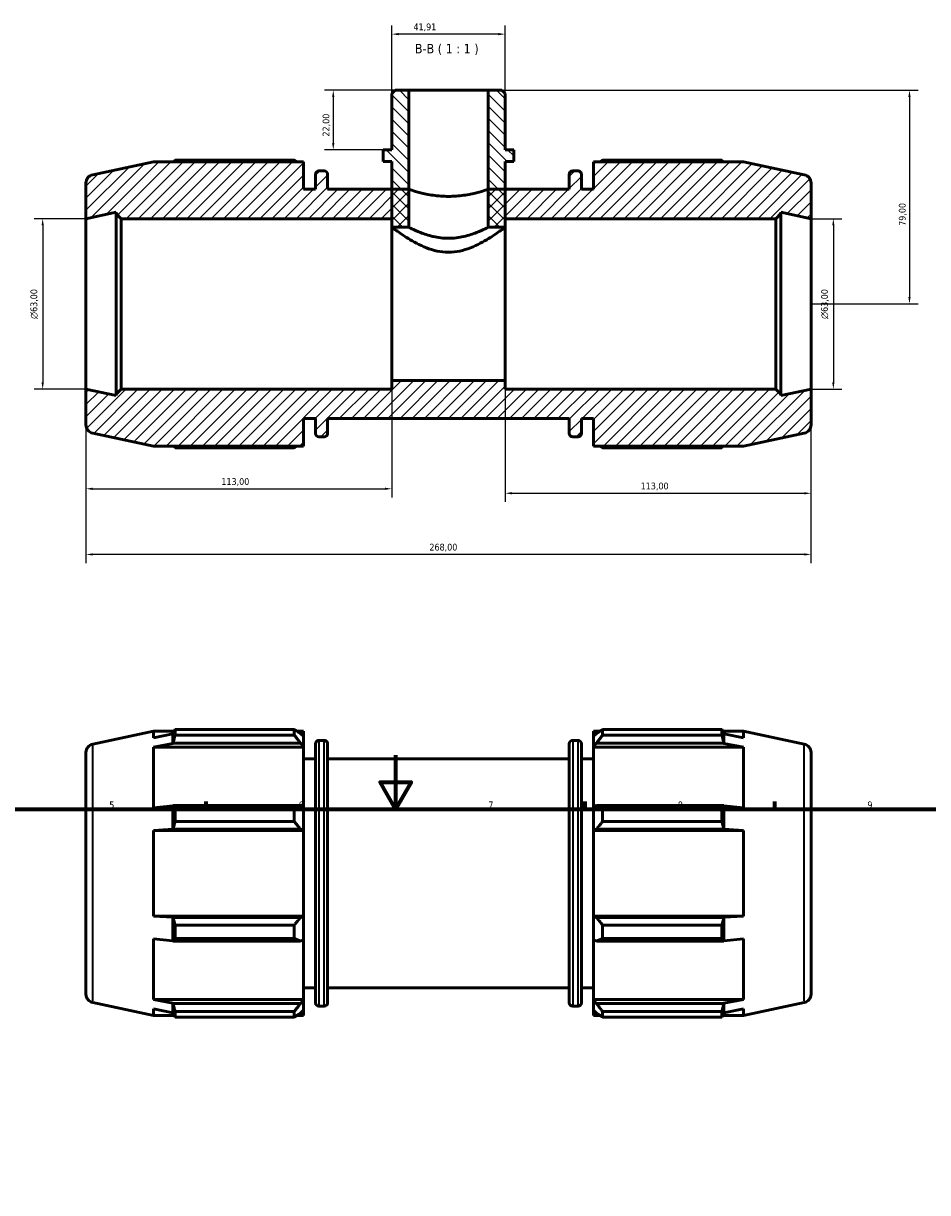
# Model space of a CAD drawing. Header units: millimetres. Extents: x 0 to 931, y 0 to 865.
# Tile 4 of 6: x 283 to 617, y 432 to 865. Entities that reach past the tile are written whole.
import ezdxf

# ---------------------------------------------------------------- set-up
doc = ezdxf.new("R2010")
doc.units = ezdxf.units.MM
for name, color, linetype, lineweight in [('Border (ISO)', 7, 'Continuous', 70), ('Dimension (ISO)', 7, 'Continuous', 25), ('Hatch (ISO)', 7, 'Continuous', 18), ('Symbol (ISO)', 7, 'Continuous', 25), ('Visible (ISO)', 7, 'Continuous', 50), ('Visible Narrow (ISO)', 7, 'Continuous', 35)]:
    doc.layers.add(name, color=color, linetype=linetype, lineweight=lineweight)
doc.styles.add('Label Text (ISO)', font='tahoma.ttf')
doc.styles.add('Note Text (ISO)', font='tahoma.ttf')
doc.dimstyles.new('Default (ISO)', dxfattribs={"dimtxt": 2.5, "dimasz": 2.5, "dimexe": 3.175, "dimexo": 0, "dimgap": 0.762, "dimtad": 1, "dimrnd": 1e-08, "dimzin": 0, "dimtxsty": 'Note Text (ISO)', "dimcen": 0.09, "dimdle": 10, "dimclrd": 256, "dimclre": 256, "dimclrt": 256, "dimazin": 0, "dimtfac": 1.40208, "dimtmove": 0, "dimatfit": 3, "dimfxl": 1, "dimtolj": 1, "dimtzin": 0, "dimlwd": -1, "dimlwe": -1, "dimarcsym": 0})

# ---------------------------------------------------------------- blocks, each defined once
blk = doc.blocks.new('Borders Default Border')
at = {"layer": 'Border (ISO)'}
for p, q in [((350.42, 574), (350.42, 576.9)), ((490.58, 574), (490.58, 576.9)), ((560.67, 574), (560.67, 576.9))]:
    blk.add_line(p, q, dxfattribs=at)
at = {"layer": 'Border (ISO)', "flags": 128}
for points in [[(420.5, 594), (420.5, 574), (414.73, 584), (426.27, 584), (420.5, 574)], [(20, 20), (20, 574), (821, 574), (821, 20), (20, 20)]]:
    blk.add_lwpolyline(points, dxfattribs=at)
at = {"layer": 'Border (ISO)', "color": 232, "true_color": 0xca0064, "char_height": 2.5, "attachment_point": 7, "style": 'Note Text (ISO)'}
for s, insert in [('5', (314.64, 574.35)), ('6', (384.66, 574.35)), ('7', (454.77, 574.4)), ('8', (524.81, 574.34)), ('9', (594.88, 574.35))]:
    blk.add_mtext(s, dxfattribs=dict(at, insert=insert))
blk = doc.blocks.new('*D7')
at = {"layer": 'Defpoints', "color": 0, "transparency": 16777216}
for p in [(425.36, 839.85), (397.44, 817.85), (415.93, 817.85)]:
    blk.add_point(p, dxfattribs=at)
at = {"layer": 'Dimension (ISO)', "transparency": 16777216}
for p, q in [((425.36, 839.85), (394.26, 839.85)), ((397.44, 837.35), (397.44, 820.35)), ((415.93, 817.85), (394.26, 817.85))]:
    blk.add_line(p, q, dxfattribs=at)
for points in [[(397.02, 837.35), (397.85, 837.35), (397.44, 839.85)], [(397.02, 820.35), (397.85, 820.35), (397.44, 817.85)]]:
    blk.add_solid(points, dxfattribs=at)
at = {"layer": 'Dimension (ISO)', "color": 232, "true_color": 0xca0064, "transparency": 16777216, "insert": (393.5, 822.74), "char_height": 2.5, "attachment_point": 1, "rotation": 90, "style": 'Note Text (ISO)'}
blk.add_mtext('\\A1;22,00', dxfattribs=at)
blk = doc.blocks.new('*D8')
at = {"layer": 'Defpoints', "color": 0, "transparency": 16777216}
for p in [(454.7, 839.85), (574.03, 760.85), (610.43, 760.85)]:
    blk.add_point(p, dxfattribs=at)
at = {"layer": 'Dimension (ISO)', "transparency": 16777216}
for p, q in [((454.7, 839.85), (613.61, 839.85)), ((610.43, 837.35), (610.43, 763.35)), ((574.03, 760.85), (613.61, 760.85))]:
    blk.add_line(p, q, dxfattribs=at)
for points in [[(610.01, 837.35), (610.85, 837.35), (610.43, 839.85)], [(610.01, 763.35), (610.85, 763.35), (610.43, 760.85)]]:
    blk.add_solid(points, dxfattribs=at)
at = {"layer": 'Dimension (ISO)', "color": 232, "true_color": 0xca0064, "transparency": 16777216, "insert": (606.5, 789.73), "char_height": 2.5, "attachment_point": 1, "rotation": 90, "style": 'Note Text (ISO)'}
blk.add_mtext('\\A1;79,00', dxfattribs=at)
blk = doc.blocks.new('*D9')
at = {"layer": 'Defpoints', "color": 0, "transparency": 16777216}
for p in [(574.03, 792.35), (574.03, 729.35), (582.29, 729.35)]:
    blk.add_point(p, dxfattribs=at)
at = {"layer": 'Dimension (ISO)', "transparency": 16777216}
for p, q in [((574.03, 792.35), (585.46, 792.35)), ((582.29, 789.85), (582.29, 731.85)), ((574.03, 729.35), (585.46, 729.35))]:
    blk.add_line(p, q, dxfattribs=at)
for points in [[(581.87, 789.85), (582.7, 789.85), (582.29, 792.35)], [(581.87, 731.85), (582.7, 731.85), (582.29, 729.35)]]:
    blk.add_solid(points, dxfattribs=at)
at = {"layer": 'Dimension (ISO)', "color": 232, "true_color": 0xca0064, "transparency": 16777216, "insert": (577.76, 755.29), "char_height": 2.5, "attachment_point": 1, "rotation": 90, "style": 'Note Text (ISO)'}
blk.add_mtext('\\A1;\\fAIGDT|b0|i0;\\H2.5000;\\ln\\fTahoma|b0|i0;\\H2.5000;63,00', dxfattribs=at)
blk = doc.blocks.new('*D10')
at = {"layer": 'Defpoints', "color": 0, "transparency": 16777216}
for p in [(419.08, 860.59), (419.08, 838.59), (460.99, 838.59)]:
    blk.add_point(p, dxfattribs=at)
at = {"layer": 'Dimension (ISO)', "transparency": 16777216}
for p, q in [((419.08, 838.59), (419.08, 863.77)), ((458.49, 860.59), (421.58, 860.59)), ((460.99, 838.59), (460.99, 863.77))]:
    blk.add_line(p, q, dxfattribs=at)
for points in [[(421.58, 861.01), (421.58, 860.18), (419.08, 860.59)], [(458.49, 861.01), (458.49, 860.18), (460.99, 860.59)]]:
    blk.add_solid(points, dxfattribs=at)
at = {"layer": 'Dimension (ISO)', "color": 232, "true_color": 0xca0064, "transparency": 16777216, "insert": (427.08, 864.53), "char_height": 2.5, "attachment_point": 1, "style": 'Note Text (ISO)'}
blk.add_mtext('\\A1;41,91', dxfattribs=at)
blk = doc.blocks.new('*D11')
at = {"layer": 'Defpoints', "color": 0, "transparency": 16777216}
for p in [(306.03, 792.35), (290.03, 729.35), (306.03, 729.35)]:
    blk.add_point(p, dxfattribs=at)
at = {"layer": 'Dimension (ISO)', "transparency": 16777216}
for p, q in [((306.03, 792.35), (286.86, 792.35)), ((290.03, 789.85), (290.03, 731.85)), ((306.03, 729.35), (286.86, 729.35))]:
    blk.add_line(p, q, dxfattribs=at)
for points in [[(289.61, 789.85), (290.45, 789.85), (290.03, 792.35)], [(289.61, 731.85), (290.45, 731.85), (290.03, 729.35)]]:
    blk.add_solid(points, dxfattribs=at)
at = {"layer": 'Dimension (ISO)', "color": 232, "true_color": 0xca0064, "transparency": 16777216, "insert": (285.51, 755.29), "char_height": 2.5, "attachment_point": 1, "rotation": 90, "style": 'Note Text (ISO)'}
blk.add_mtext('\\A1;\\fAIGDT|b0|i0;\\H2.5000;\\ln\\fTahoma|b0|i0;\\H2.5000;63,00', dxfattribs=at)
blk = doc.blocks.new('*D12')
at = {"layer": 'Defpoints', "color": 0, "transparency": 16777216}
for p in [(419.03, 732.5), (306.03, 729.35), (419.03, 692.5)]:
    blk.add_point(p, dxfattribs=at)
at = {"layer": 'Dimension (ISO)', "transparency": 16777216}
for p, q in [((419.03, 732.5), (419.03, 689.33)), ((306.03, 729.35), (306.03, 689.33)), ((308.53, 692.5), (416.53, 692.5))]:
    blk.add_line(p, q, dxfattribs=at)
for points in [[(308.53, 692.92), (308.53, 692.08), (306.03, 692.5)], [(416.53, 692.92), (416.53, 692.08), (419.03, 692.5)]]:
    blk.add_solid(points, dxfattribs=at)
at = {"layer": 'Dimension (ISO)', "color": 232, "true_color": 0xca0064, "transparency": 16777216, "insert": (356.08, 696.44), "char_height": 2.5, "attachment_point": 1, "style": 'Note Text (ISO)'}
blk.add_mtext('\\A1;113,00', dxfattribs=at)
blk = doc.blocks.new('*D13')
at = {"layer": 'Defpoints', "color": 0, "transparency": 16777216}
for p in [(461.03, 732.5), (574.03, 729.35), (574.03, 690.85)]:
    blk.add_point(p, dxfattribs=at)
at = {"layer": 'Dimension (ISO)', "transparency": 16777216}
for p, q in [((461.03, 732.5), (461.03, 687.68)), ((574.03, 729.35), (574.03, 687.68)), ((463.53, 690.85), (571.53, 690.85))]:
    blk.add_line(p, q, dxfattribs=at)
for points in [[(463.53, 691.27), (463.53, 690.43), (461.03, 690.85)], [(571.53, 691.27), (571.53, 690.43), (574.03, 690.85)]]:
    blk.add_solid(points, dxfattribs=at)
at = {"layer": 'Dimension (ISO)', "color": 232, "true_color": 0xca0064, "transparency": 16777216, "insert": (511.08, 694.79), "char_height": 2.5, "attachment_point": 1, "style": 'Note Text (ISO)'}
blk.add_mtext('\\A1;113,00', dxfattribs=at)
blk = doc.blocks.new('*D14')
at = {"layer": 'Defpoints', "color": 0, "transparency": 16777216}
for p in [(306.03, 729.35), (574.03, 729.35), (306.03, 668.23)]:
    blk.add_point(p, dxfattribs=at)
at = {"layer": 'Dimension (ISO)', "transparency": 16777216}
for p, q in [((306.03, 729.35), (306.03, 665.06)), ((574.03, 729.35), (574.03, 665.06)), ((571.53, 668.23), (308.53, 668.23))]:
    blk.add_line(p, q, dxfattribs=at)
for points in [[(308.53, 668.65), (308.53, 667.82), (306.03, 668.23)], [(571.53, 668.65), (571.53, 667.82), (574.03, 668.23)]]:
    blk.add_solid(points, dxfattribs=at)
at = {"layer": 'Dimension (ISO)', "color": 232, "true_color": 0xca0064, "transparency": 16777216, "insert": (432.98, 672.18), "char_height": 2.5, "attachment_point": 1, "style": 'Note Text (ISO)'}
blk.add_mtext('\\A1;268,00', dxfattribs=at)

msp = doc.modelspace()

# ---------------------------------------------------------------- hatches: boundary and pattern name
at = {"layer": 'Hatch (ISO)'}
h = msp.add_hatch(dxfattribs=at)
h.set_pattern_fill('ANSI31', color=256, scale=25.4, angle=90.00021, style=0)
h.set_pattern_definition([(135.0002, (0, 0), (-2.245056, -2.245072), [])])
h.paths.add_polyline_path([(460.986, 838.593), (459.729, 839.85), (454.7, 839.85), (454.7, 789.2), (460.986, 789.2), (460.986, 803.225), (460.986, 813.45), (464.129, 813.45), (464.129, 817.85), (460.986, 817.85)])
h.paths.add_polyline_path([(420.334, 839.85), (419.076, 838.593), (419.076, 817.85), (415.933, 817.85), (415.933, 813.45), (419.076, 813.45), (419.076, 803.225), (419.076, 789.2), (425.363, 789.2), (425.363, 839.85)])
h = msp.add_hatch(dxfattribs=at)
h.set_pattern_fill('ANSI31', color=256, scale=25.4, style=0)
h.set_pattern_definition([(45, (0, 0), (-2.245064, 2.245064), [])])
edge = h.paths.add_edge_path()
edge.add_line((330.942, 813.395), (308.526, 808.631))
edge.add_ellipse((309.181, 805.549), major_axis=(-0.655, 3.081), ratio=1, start_angle=0, end_angle=78)
edge.add_line((306.031, 805.549), (306.031, 792.35))
edge.add_line((306.031, 792.35), (317.198, 794.724))
edge.add_line((317.198, 794.724), (317.198, 794.24))
edge.add_line((317.198, 794.24), (319.088, 792.35))
edge.add_line((319.088, 792.35), (419.031, 792.35))
edge.add_line((419.031, 792.35), (419.031, 789.2))
edge.add_line((419.031, 789.2), (425.363, 789.2))
edge.add_line((425.363, 789.2), (425.363, 803.225))
edge.add_line((425.363, 803.225), (419.076, 803.225))
edge.add_line((419.076, 803.225), (395.365, 803.225))
edge.add_line((395.365, 803.225), (395.365, 808.745))
edge.add_ellipse((394.105, 808.745), major_axis=(1.26, 0), ratio=1, start_angle=0, end_angle=90)
edge.add_line((394.105, 810.005), (392.158, 810.005))
edge.add_ellipse((392.158, 808.745), major_axis=(0, 1.26), ratio=1, start_angle=0, end_angle=90)
edge.add_line((390.898, 808.745), (390.898, 803.225))
edge.add_line((390.898, 803.225), (386.431, 803.225))
edge.add_line((386.431, 803.225), (386.431, 813.395))
edge.add_line((386.431, 813.395), (330.942, 813.395))
edge = h.paths.add_edge_path()
edge.add_ellipse((570.881, 716.151), major_axis=(0.655, -3.081), ratio=1, start_angle=0, end_angle=78)
edge.add_line((574.031, 716.151), (574.031, 729.35))
edge.add_line((574.031, 729.35), (562.865, 726.977))
edge.add_line((562.865, 726.977), (562.865, 727.46))
edge.add_line((562.865, 727.46), (560.975, 729.35))
edge.add_line((560.975, 729.35), (461.031, 729.35))
edge.add_line((461.031, 729.35), (461.031, 732.5))
edge.add_line((461.031, 732.5), (419.031, 732.5))
edge.add_line((419.031, 732.5), (419.031, 729.35))
edge.add_line((419.031, 729.35), (319.088, 729.35))
edge.add_line((319.088, 729.35), (317.198, 727.46))
edge.add_line((317.198, 727.46), (317.198, 726.977))
edge.add_line((317.198, 726.977), (306.031, 729.35))
edge.add_line((306.031, 729.35), (306.031, 716.151))
edge.add_ellipse((309.181, 716.151), major_axis=(-3.15, 0), ratio=1, start_angle=0, end_angle=78)
edge.add_line((308.526, 713.07), (330.942, 708.305))
edge.add_line((330.942, 708.305), (386.431, 708.305))
edge.add_line((386.431, 708.305), (386.431, 718.475))
edge.add_line((386.431, 718.475), (390.898, 718.475))
edge.add_line((390.898, 718.475), (390.898, 712.955))
edge.add_ellipse((392.158, 712.955), major_axis=(-1.26, 0), ratio=1, start_angle=0, end_angle=90)
edge.add_line((392.158, 711.695), (394.105, 711.695))
edge.add_ellipse((394.105, 712.955), major_axis=(0, -1.26), ratio=1, start_angle=0, end_angle=90)
edge.add_line((395.365, 712.955), (395.365, 718.475))
edge.add_line((395.365, 718.475), (484.698, 718.475))
edge.add_line((484.698, 718.475), (484.698, 712.955))
edge.add_ellipse((485.958, 712.955), major_axis=(-1.26, 0), ratio=1, start_angle=0, end_angle=90)
edge.add_line((485.958, 711.695), (487.905, 711.695))
edge.add_ellipse((487.905, 712.955), major_axis=(0, -1.26), ratio=1, start_angle=0, end_angle=90)
edge.add_line((489.165, 712.955), (489.165, 718.475))
edge.add_line((489.165, 718.475), (493.631, 718.475))
edge.add_line((493.631, 718.475), (493.631, 708.305))
edge.add_line((493.631, 708.305), (549.12, 708.305))
edge.add_line((549.12, 708.305), (571.536, 713.07))
edge = h.paths.add_edge_path()
edge.add_ellipse((570.881, 805.549), major_axis=(3.15, 0), ratio=1, start_angle=0, end_angle=78)
edge.add_line((571.536, 808.631), (549.12, 813.395))
edge.add_line((549.12, 813.395), (493.631, 813.395))
edge.add_line((493.631, 813.395), (493.631, 803.225))
edge.add_line((493.631, 803.225), (489.165, 803.225))
edge.add_line((489.165, 803.225), (489.165, 808.745))
edge.add_ellipse((487.905, 808.745), major_axis=(1.26, 0), ratio=1, start_angle=0, end_angle=90)
edge.add_line((487.905, 810.005), (485.958, 810.005))
edge.add_ellipse((485.958, 808.745), major_axis=(0, 1.26), ratio=1, start_angle=0, end_angle=90)
edge.add_line((484.698, 808.745), (484.698, 803.225))
edge.add_line((484.698, 803.225), (460.986, 803.225))
edge.add_line((460.986, 803.225), (454.7, 803.225))
edge.add_line((454.7, 803.225), (454.7, 789.2))
edge.add_line((454.7, 789.2), (461.031, 789.2))
edge.add_line((461.031, 789.2), (461.031, 792.35))
edge.add_line((461.031, 792.35), (560.975, 792.35))
edge.add_line((560.975, 792.35), (562.865, 794.24))
edge.add_line((562.865, 794.24), (562.865, 794.724))
edge.add_line((562.865, 794.724), (574.031, 792.35))
edge.add_line((574.031, 792.35), (574.031, 805.549))

# ---------------------------------------------------------------- linework, layer by layer
at = {"layer": 'Visible (ISO)'}
for p, q in [((420.334, 839.85), (419.076, 838.593)), ((425.363, 839.85), (420.334, 839.85)), ((425.363, 789.2), (425.363, 839.85)), ((454.7, 839.85), (425.363, 839.85)), ((459.729, 839.85), (454.7, 839.85)), ((454.7, 839.85), (454.7, 789.2)), ((460.986, 838.593), (459.729, 839.85)), ((419.076, 838.593), (419.076, 817.85)), ((460.986, 817.85), (460.986, 838.593)), ((419.076, 817.85), (415.933, 817.85)), ((415.933, 817.85), (415.933, 813.45)), ((464.129, 817.85), (460.986, 817.85)), ((464.129, 813.45), (464.129, 817.85)), ((330.942, 813.395), (308.526, 808.631)), ((386.431, 813.395), (330.942, 813.395)), ((383.041, 814.013), (338.976, 814.013)), ((386.431, 803.225), (386.431, 813.395)), ((415.933, 813.45), (419.076, 813.45)), ((419.076, 813.45), (419.076, 789.2)), ((460.986, 789.2), (460.986, 813.45)), ((460.986, 813.45), (464.129, 813.45)), ((549.12, 813.395), (493.631, 813.395)), ((493.631, 813.395), (493.631, 803.225)), ((541.087, 814.013), (497.021, 814.013)), ((571.536, 808.631), (549.12, 813.395)), ((390.898, 808.745), (390.898, 803.225)), ((394.105, 810.005), (392.158, 810.005)), ((395.365, 803.225), (395.365, 808.745)), ((484.698, 808.745), (484.698, 803.225)), ((487.905, 810.005), (485.958, 810.005)), ((489.165, 803.225), (489.165, 808.745)), ((306.031, 805.549), (306.031, 792.35)), ((574.031, 792.35), (574.031, 805.549)), ((390.898, 803.225), (386.431, 803.225)), ((425.363, 803.225), (395.365, 803.225)), ((425.363, 789.2), (425.363, 803.225)), ((484.698, 803.225), (454.7, 803.225)), ((454.7, 803.225), (454.7, 789.2)), ((493.631, 803.225), (489.165, 803.225)), ((306.031, 792.35), (317.198, 794.724)), ((306.031, 729.35), (306.031, 792.35)), ((317.198, 794.724), (317.198, 794.24)), ((317.198, 794.24), (319.088, 792.35)), ((317.198, 794.24), (317.198, 727.46)), ((319.088, 792.35), (419.031, 792.35)), ((319.088, 729.35), (319.088, 792.35)), ((419.031, 792.35), (419.031, 789.2)), ((461.031, 789.2), (461.031, 792.35)), ((461.031, 792.35), (560.975, 792.35)), ((560.975, 792.35), (562.865, 794.24)), ((560.975, 792.35), (560.975, 729.35)), ((562.865, 794.24), (562.865, 794.724)), ((562.865, 794.724), (574.031, 792.35)), ((562.865, 727.46), (562.865, 794.24)), ((574.031, 729.35), (574.031, 792.35)), ((419.031, 789.2), (425.363, 789.2)), ((419.031, 732.5), (419.031, 789.2)), ((419.076, 789.2), (425.363, 789.2)), ((454.7, 789.2), (461.031, 789.2)), ((454.7, 789.2), (460.986, 789.2)), ((461.031, 732.5), (461.031, 789.2)), ((461.031, 732.5), (419.031, 732.5)), ((419.031, 732.5), (419.031, 729.35)), ((461.031, 729.35), (461.031, 732.5)), ((317.198, 726.977), (306.031, 729.35)), ((306.031, 729.35), (306.031, 716.151)), ((319.088, 729.35), (317.198, 727.46)), ((317.198, 727.46), (317.198, 726.977)), ((419.031, 729.35), (319.088, 729.35)), ((560.975, 729.35), (461.031, 729.35)), ((562.865, 727.46), (560.975, 729.35)), ((574.031, 729.35), (562.865, 726.977)), ((562.865, 726.977), (562.865, 727.46)), ((574.031, 716.151), (574.031, 729.35)), ((386.431, 708.305), (386.431, 718.475)), ((386.431, 718.475), (390.898, 718.475)), ((390.898, 718.475), (390.898, 712.955)), ((395.365, 712.955), (395.365, 718.475)), ((395.365, 718.475), (484.698, 718.475)), ((484.698, 718.475), (484.698, 712.955)), ((489.165, 712.955), (489.165, 718.475)), ((489.165, 718.475), (493.631, 718.475)), ((493.631, 718.475), (493.631, 708.305)), ((308.526, 713.07), (330.942, 708.305)), ((392.158, 711.695), (394.105, 711.695)), ((485.958, 711.695), (487.905, 711.695)), ((549.12, 708.305), (571.536, 713.07)), ((330.942, 708.305), (386.431, 708.305)), ((338.976, 707.688), (383.041, 707.688)), ((493.631, 708.305), (549.12, 708.305)), ((497.021, 707.688), (541.087, 707.688)), ((308.526, 598.121), (330.942, 602.886)), ((330.942, 602.886), (330.942, 600.454)), ((330.942, 602.886), (338.656, 602.886)), ((338.191, 601.923), (330.942, 600.454)), ((338.241, 602.07), (338.191, 601.923)), ((338.191, 598.315), (338.191, 601.923)), ((338.976, 603.503), (383.041, 603.503)), ((338.976, 601.46), (338.976, 603.503)), ((383.041, 601.46), (338.976, 601.46)), ((383.041, 601.46), (383.041, 603.503)), ((384.026, 602.886), (386.431, 602.886)), ((386.431, 600.993), (385.301, 602.07)), ((386.431, 600.993), (386.431, 602.886)), ((386.431, 600.993), (386.431, 597.45)), ((493.631, 602.886), (493.631, 600.993)), ((493.631, 602.886), (496.037, 602.886)), ((494.761, 602.07), (493.631, 600.993)), ((493.631, 597.45), (493.631, 600.993)), ((497.021, 603.503), (497.021, 601.46)), ((497.021, 603.503), (541.087, 603.503)), ((541.087, 601.46), (497.021, 601.46)), ((541.087, 601.46), (541.087, 603.503)), ((541.407, 602.886), (549.12, 602.886)), ((541.871, 601.923), (541.821, 602.07)), ((541.871, 598.315), (541.871, 601.923)), ((549.12, 600.454), (541.871, 601.923)), ((571.536, 598.121), (549.12, 602.886)), ((549.12, 600.454), (549.12, 602.886)), ((330.942, 596.949), (338.191, 598.315)), ((386.431, 596.949), (330.942, 596.949)), ((330.942, 596.949), (330.942, 574.603)), ((338.191, 598.315), (338.241, 598.452)), ((338.241, 598.452), (385.301, 598.452)), ((385.301, 598.452), (386.431, 597.45)), ((386.431, 597.45), (386.431, 596.949)), ((386.431, 574.864), (386.431, 596.949)), ((390.898, 502.446), (390.898, 598.236)), ((392.158, 599.496), (394.105, 599.496)), ((395.365, 598.236), (395.365, 502.446)), ((484.698, 502.446), (484.698, 598.236)), ((485.958, 599.496), (487.905, 599.496)), ((489.165, 598.236), (489.165, 502.446)), ((493.631, 597.45), (494.761, 598.452)), ((493.631, 596.949), (493.631, 597.45)), ((493.631, 596.949), (493.631, 574.864)), ((493.631, 596.949), (549.12, 596.949)), ((494.761, 598.452), (541.821, 598.452)), ((541.821, 598.452), (541.871, 598.315)), ((541.871, 598.315), (549.12, 596.949)), ((549.12, 574.603), (549.12, 596.949)), ((306.031, 595.04), (306.031, 505.641)), ((386.431, 592.716), (390.898, 592.716)), ((395.365, 592.716), (484.698, 592.716)), ((489.165, 592.716), (493.631, 592.716)), ((574.031, 595.04), (574.031, 505.641)), ((338.191, 575.315), (330.942, 574.603)), ((338.241, 575.386), (338.191, 575.315)), ((338.191, 566.605), (338.191, 575.315)), ((385.301, 575.386), (338.241, 575.386)), ((386.431, 574.864), (385.301, 575.386)), ((494.761, 575.386), (493.631, 574.864)), ((541.821, 575.386), (494.761, 575.386)), ((541.871, 575.315), (541.821, 575.386)), ((541.871, 566.605), (541.871, 575.315)), ((549.12, 574.603), (541.871, 575.315)), ((338.976, 574.404), (383.041, 574.404)), ((338.976, 569.472), (338.976, 574.404)), ((383.041, 569.472), (383.041, 574.404)), ((386.431, 574.864), (386.431, 566.311)), ((493.631, 566.311), (493.631, 574.864)), ((497.021, 574.404), (497.021, 569.472)), ((497.021, 574.404), (541.087, 574.404)), ((541.087, 569.472), (541.087, 574.404)), ((330.942, 566.141), (338.191, 566.605)), ((338.191, 566.605), (338.241, 566.651)), ((338.241, 566.651), (385.301, 566.651)), ((383.041, 569.472), (338.976, 569.472)), ((385.301, 566.651), (386.431, 566.311)), ((386.431, 566.311), (386.431, 566.141)), ((493.631, 566.311), (494.761, 566.651)), ((493.631, 566.141), (493.631, 566.311)), ((494.761, 566.651), (541.821, 566.651)), ((541.087, 569.472), (497.021, 569.472)), ((541.821, 566.651), (541.871, 566.605)), ((541.871, 566.605), (549.12, 566.141)), ((386.431, 566.141), (330.942, 566.141)), ((330.942, 566.141), (330.942, 534.54)), ((386.431, 534.54), (386.431, 566.141)), ((493.631, 566.141), (493.631, 534.54)), ((493.631, 566.141), (549.12, 566.141)), ((549.12, 534.54), (549.12, 566.141)), ((386.431, 534.54), (330.942, 534.54)), ((338.191, 534.077), (330.942, 534.54)), ((338.241, 534.03), (338.191, 534.077)), ((338.191, 525.367), (338.191, 534.077)), ((385.301, 534.03), (338.241, 534.03)), ((386.431, 534.37), (385.301, 534.03)), ((386.431, 534.54), (386.431, 534.37)), ((386.431, 534.37), (386.431, 525.817)), ((493.631, 534.37), (493.631, 534.54)), ((493.631, 534.54), (549.12, 534.54)), ((494.761, 534.03), (493.631, 534.37)), ((493.631, 525.817), (493.631, 534.37)), ((541.821, 534.03), (494.761, 534.03)), ((541.871, 534.077), (541.821, 534.03)), ((549.12, 534.54), (541.871, 534.077)), ((541.871, 525.367), (541.871, 534.077)), ((338.976, 531.209), (383.041, 531.209)), ((338.976, 526.277), (338.976, 531.209)), ((383.041, 526.277), (383.041, 531.209)), ((497.021, 531.209), (497.021, 526.277)), ((497.021, 531.209), (541.087, 531.209)), ((541.087, 526.277), (541.087, 531.209)), ((330.942, 526.078), (338.191, 525.367)), ((330.942, 526.078), (330.942, 503.733)), ((338.191, 525.367), (338.241, 525.295)), ((338.241, 525.295), (385.301, 525.295)), ((383.041, 526.277), (338.976, 526.277)), ((385.301, 525.295), (386.431, 525.817)), ((386.431, 503.733), (386.431, 525.817)), ((493.631, 525.817), (494.761, 525.295)), ((493.631, 525.817), (493.631, 503.733)), ((494.761, 525.295), (541.821, 525.295)), ((541.087, 526.277), (497.021, 526.277)), ((541.821, 525.295), (541.871, 525.367)), ((541.871, 525.367), (549.12, 526.078)), ((549.12, 503.733), (549.12, 526.078)), ((386.431, 507.966), (390.898, 507.966)), ((395.365, 507.966), (484.698, 507.966)), ((489.165, 507.966), (493.631, 507.966)), ((308.526, 502.56), (330.942, 497.796)), ((386.431, 503.733), (330.942, 503.733)), ((338.191, 502.366), (330.942, 503.733)), ((338.241, 502.229), (338.191, 502.366)), ((338.191, 498.758), (338.191, 502.366)), ((385.301, 502.229), (338.241, 502.229)), ((386.431, 503.231), (385.301, 502.229)), ((386.431, 503.733), (386.431, 503.231)), ((386.431, 503.231), (386.431, 499.689)), ((493.631, 503.231), (493.631, 503.733)), ((493.631, 503.733), (549.12, 503.733)), ((494.761, 502.229), (493.631, 503.231)), ((493.631, 499.689), (493.631, 503.231)), ((541.821, 502.229), (494.761, 502.229)), ((541.871, 502.366), (541.821, 502.229)), ((549.12, 503.733), (541.871, 502.366)), ((541.871, 498.758), (541.871, 502.366)), ((571.536, 502.56), (549.12, 497.796)), ((330.942, 500.228), (338.191, 498.758)), ((330.942, 500.228), (330.942, 497.796)), ((330.942, 497.796), (338.656, 497.796)), ((338.191, 498.758), (338.241, 498.611)), ((338.976, 499.221), (383.041, 499.221)), ((338.976, 497.178), (338.976, 499.221)), ((383.041, 497.178), (338.976, 497.178)), ((383.041, 497.178), (383.041, 499.221)), ((384.026, 497.796), (386.431, 497.796)), ((385.301, 498.611), (386.431, 499.689)), ((386.431, 497.796), (386.431, 499.689)), ((392.158, 501.186), (394.105, 501.186)), ((485.958, 501.186), (487.905, 501.186)), ((493.631, 499.689), (494.761, 498.611)), ((493.631, 499.689), (493.631, 497.796)), ((493.631, 497.796), (496.037, 497.796)), ((497.021, 499.221), (497.021, 497.178)), ((497.021, 499.221), (541.087, 499.221)), ((541.087, 497.178), (497.021, 497.178)), ((541.087, 497.178), (541.087, 499.221)), ((541.407, 497.796), (549.12, 497.796)), ((541.821, 498.611), (541.871, 498.758)), ((541.871, 498.758), (549.12, 500.228)), ((549.12, 497.796), (549.12, 500.228))]:
    msp.add_line(p, q, dxfattribs=at)
for centre, radius, start, end in [((309.181, 805.549), 3.15, 102, 180), ((392.158, 808.745), 1.26, 90, 180), ((394.105, 808.745), 1.26, 0, 90), ((485.958, 808.745), 1.26, 90, 180), ((487.905, 808.745), 1.26, 0, 90), ((570.881, 805.549), 3.15, 0, 78), ((309.181, 716.151), 3.15, 180, 258), ((570.881, 716.151), 3.15, 282, 0), ((392.158, 712.955), 1.26, 180, 270), ((394.105, 712.955), 1.26, 270, 0), ((485.958, 712.955), 1.26, 180, 270), ((487.905, 712.955), 1.26, 270, 0), ((309.181, 595.04), 3.15, 102, 180), ((392.158, 598.236), 1.26, 90, 180), ((394.105, 598.236), 1.26, 0, 90), ((485.958, 598.236), 1.26, 90, 180), ((487.905, 598.236), 1.26, 0, 90), ((570.881, 595.04), 3.15, 0, 78), ((309.181, 505.641), 3.15, 180, 258), ((392.158, 502.446), 1.26, 180, 270), ((394.105, 502.446), 1.26, 270, 0), ((485.958, 502.446), 1.26, 180, 270), ((487.905, 502.446), 1.26, 270, 0), ((570.881, 505.641), 3.15, 282, 0)]:
    msp.add_arc(centre, radius, start, end, dxfattribs=at)
for points, weights in [([(338.976, 814.013), (338.813, 813.701), (338.656, 813.395)], [1, 1.00018634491, 1.00022451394]), ([(383.041, 814.013), (383.542, 813.701), (384.026, 813.395)], [1.01509677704, 1.01324935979, 1.0112554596]), ([(496.037, 813.395), (496.521, 813.701), (497.021, 814.013)], [1.0112554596, 1.01324935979, 1.01509677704]), ([(541.407, 813.395), (541.249, 813.701), (541.087, 814.013)], [1.00022451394, 1.00018634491, 1]), ([(338.656, 708.305), (338.813, 707.999), (338.976, 707.688)], [1.00022451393, 1.0001863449, 1]), ([(384.026, 708.305), (383.542, 707.999), (383.041, 707.688)], [1.0112554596, 1.01324935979, 1.01509677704]), ([(497.021, 707.688), (496.521, 707.999), (496.037, 708.305)], [1.01509677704, 1.01324935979, 1.0112554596]), ([(541.087, 707.688), (541.249, 707.999), (541.407, 708.305)], [1, 1.0001863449, 1.00022451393]), ([(338.241, 602.07), (338.594, 602.772), (338.976, 603.503)], [1.00005819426, 1.00043752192, 1]), ([(338.976, 601.46), (338.594, 599.925), (338.241, 598.452)], [1, 1.00043752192, 1.00005819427]), ([(385.301, 602.07), (384.216, 602.772), (383.041, 603.503)], [1.0056418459, 1.01077089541, 1.01509677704]), ([(383.041, 601.46), (384.216, 599.925), (385.301, 598.452)], [1.01509677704, 1.01077089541, 1.0056418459]), ([(497.021, 603.503), (495.846, 602.772), (494.761, 602.07)], [1.01509677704, 1.01077089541, 1.0056418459]), ([(494.761, 598.452), (495.846, 599.925), (497.021, 601.46)], [1.0056418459, 1.01077089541, 1.01509677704]), ([(541.087, 603.503), (541.469, 602.772), (541.821, 602.07)], [1, 1.00043752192, 1.00005819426]), ([(541.821, 598.452), (541.469, 599.925), (541.087, 601.46)], [1.00005819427, 1.00043752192, 1]), ([(338.241, 575.386), (338.594, 574.905), (338.976, 574.404)], [1.00005819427, 1.00043752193, 1]), ([(385.301, 575.386), (384.216, 574.905), (383.041, 574.404)], [1.0056418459, 1.01077089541, 1.01509677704]), ([(497.021, 574.404), (495.846, 574.905), (494.761, 575.386)], [1.01509677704, 1.01077089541, 1.0056418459]), ([(541.087, 574.404), (541.469, 574.905), (541.821, 575.386)], [1, 1.00043752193, 1.00005819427]), ([(338.976, 569.472), (338.594, 568.033), (338.241, 566.651)], [1, 1.00043752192, 1.00005819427]), ([(383.041, 569.472), (384.216, 568.033), (385.301, 566.651)], [1.01509677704, 1.01077089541, 1.0056418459]), ([(494.761, 566.651), (495.846, 568.033), (497.021, 569.472)], [1.0056418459, 1.01077089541, 1.01509677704]), ([(541.821, 566.651), (541.469, 568.033), (541.087, 569.472)], [1.00005819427, 1.00043752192, 1]), ([(338.241, 534.03), (338.594, 532.649), (338.976, 531.209)], [1.00005819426, 1.00043752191, 1]), ([(385.301, 534.03), (384.216, 532.649), (383.041, 531.209)], [1.0056418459, 1.01077089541, 1.01509677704]), ([(497.021, 531.209), (495.846, 532.649), (494.761, 534.03)], [1.01509677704, 1.01077089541, 1.0056418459]), ([(541.087, 531.209), (541.469, 532.649), (541.821, 534.03)], [1, 1.00043752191, 1.00005819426]), ([(338.976, 526.277), (338.594, 525.776), (338.241, 525.295)], [1, 1.00043752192, 1.00005819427]), ([(383.041, 526.277), (384.216, 525.776), (385.301, 525.295)], [1.01509677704, 1.01077089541, 1.0056418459]), ([(494.761, 525.295), (495.846, 525.776), (497.021, 526.277)], [1.0056418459, 1.01077089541, 1.01509677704]), ([(541.821, 525.295), (541.469, 525.776), (541.087, 526.277)], [1.00005819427, 1.00043752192, 1]), ([(338.241, 502.229), (338.594, 500.756), (338.976, 499.221)], [1.00005819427, 1.00043752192, 1]), ([(385.301, 502.229), (384.216, 500.756), (383.041, 499.221)], [1.0056418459, 1.01077089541, 1.01509677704]), ([(497.021, 499.221), (495.846, 500.756), (494.761, 502.229)], [1.01509677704, 1.01077089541, 1.0056418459]), ([(541.087, 499.221), (541.469, 500.756), (541.821, 502.229)], [1, 1.00043752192, 1.00005819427]), ([(338.976, 497.178), (338.594, 497.909), (338.241, 498.611)], [1, 1.00043752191, 1.00005819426]), ([(383.041, 497.178), (384.216, 497.909), (385.301, 498.611)], [1.01509677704, 1.01077089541, 1.0056418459]), ([(494.761, 498.611), (495.846, 497.909), (497.021, 497.178)], [1.0056418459, 1.01077089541, 1.01509677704]), ([(541.821, 498.611), (541.469, 497.909), (541.087, 497.178)], [1.00005819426, 1.00043752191, 1])]:
    msp.add_rational_spline(points, weights, degree=2, dxfattribs=at)
for points, knots in [([(425.363, 803.225), (425.363, 803.225), (425.452, 803.194), (425.827, 803.066), (426.113, 802.97), (427.239, 802.607), (428.366, 802.263), (430.953, 801.609), (432.592, 801.256), (435.299, 800.876), (436.242, 800.774), (438.143, 800.639), (439.102, 800.605), (440.031, 800.605)], [6.6908441, 6.6908441, 6.6908441, 6.6908441, 6.9695534, 6.9695534, 7.2482627, 7.2482627, 7.8056813, 7.8056813, 8.3634034, 8.3634034, 8.6422644, 8.6422644, 8.9211255, 8.9211255, 8.9211255, 8.9211255]), ([(440.031, 800.605), (440.961, 800.605), (441.919, 800.639), (443.821, 800.774), (444.764, 800.876), (447.47, 801.256), (449.109, 801.609), (451.697, 802.263), (452.823, 802.607), (453.95, 802.97), (454.235, 803.066), (454.61, 803.194), (454.7, 803.225), (454.7, 803.225)], [0, 0, 0, 0, 0.2788611, 0.2788611, 0.5577221, 0.5577221, 1.1154442, 1.1154442, 1.6728628, 1.6728628, 1.9515721, 1.9515721, 2.2302814, 2.2302814, 2.2302814, 2.2302814]), ([(460.986, 789.2), (460.986, 789.2), (460.849, 789.098), (460.289, 788.688), (459.868, 788.381), (458.779, 787.607), (458.11, 787.139), (456.591, 786.119), (455.741, 785.567), (453.939, 784.462), (452.915, 783.866), (450.685, 782.696), (449.479, 782.122), (446.935, 781.121), (445.594, 780.693), (442.844, 780.104), (441.434, 779.945), (438.629, 779.945), (437.218, 780.104), (434.468, 780.693), (433.128, 781.121), (430.584, 782.122), (429.377, 782.696), (427.147, 783.866), (426.124, 784.462), (424.321, 785.567), (423.472, 786.119), (421.953, 787.139), (421.284, 787.607), (420.194, 788.381), (419.773, 788.688), (419.214, 789.098), (419.076, 789.2), (419.076, 789.2)], [3.3335459, 3.3335459, 3.3335459, 3.3335459, 3.7461712, 3.7461712, 4.1587965, 4.1587965, 4.5714218, 4.5714218, 4.9840471, 4.9840471, 5.4048083, 5.4048083, 5.8255695, 5.8255695, 6.2463306, 6.2463306, 6.6670918, 6.6670918, 7.0878529, 7.0878529, 7.5086141, 7.5086141, 7.9293753, 7.9293753, 8.3501364, 8.3501364, 8.7627617, 8.7627617, 9.175387, 9.175387, 9.5880124, 9.5880124, 10.0006377, 10.0006377, 10.0006377, 10.0006377]), ([(440.031, 785.11), (439.088, 785.11), (438.121, 785.167), (436.211, 785.391), (435.267, 785.558), (432.568, 786.172), (430.944, 786.73), (428.379, 787.738), (427.254, 788.261), (426.123, 788.812), (425.835, 788.958), (425.454, 789.152), (425.363, 789.2), (425.363, 789.2)], [0, 0, 0, 0, 0.2828398, 0.2828398, 0.5656796, 0.5656796, 1.1313592, 1.1313592, 1.6952342, 1.6952342, 1.9771716, 1.9771716, 2.2591091, 2.2591091, 2.2591091, 2.2591091]), ([(425.363, 789.2), (425.363, 789.2), (425.454, 789.152), (425.835, 788.958), (426.123, 788.812), (427.254, 788.261), (428.379, 787.738), (430.944, 786.73), (432.568, 786.172), (435.267, 785.558), (436.211, 785.391), (438.121, 785.167), (439.088, 785.11), (440.974, 785.11), (441.941, 785.167), (443.852, 785.391), (444.795, 785.558), (447.494, 786.172), (449.119, 786.73), (451.684, 787.738), (452.808, 788.261), (453.94, 788.812), (454.228, 788.958), (454.608, 789.152), (454.7, 789.2), (454.7, 789.2)], [2.2591091, 2.2591091, 2.2591091, 2.2591091, 2.5410466, 2.5410466, 2.822984, 2.822984, 3.3868589, 3.3868589, 3.9525386, 3.9525386, 4.2353784, 4.2353784, 4.5182182, 4.5182182, 4.801058, 4.801058, 5.0838978, 5.0838978, 5.6495774, 5.6495774, 6.2134523, 6.2134523, 6.4953898, 6.4953898, 6.7773273, 6.7773273, 6.7773273, 6.7773273]), ([(454.7, 789.2), (454.7, 789.2), (454.608, 789.152), (454.228, 788.958), (453.94, 788.812), (452.808, 788.261), (451.684, 787.738), (449.119, 786.73), (447.494, 786.172), (444.795, 785.558), (443.852, 785.391), (441.941, 785.167), (440.974, 785.11), (440.031, 785.11)], [6.7773273, 6.7773273, 6.7773273, 6.7773273, 7.0592647, 7.0592647, 7.3412022, 7.3412022, 7.9050771, 7.9050771, 8.4707567, 8.4707567, 8.7535965, 8.7535965, 9.0364363, 9.0364363, 9.0364363, 9.0364363])]:
    msp.add_open_spline(points, degree=3, knots=knots, dxfattribs=at)
at = {"layer": 'Visible Narrow (ISO)'}
for p, q in [((308.526, 503.149), (308.526, 597.533)), ((392.158, 598.89), (392.158, 501.791)), ((394.105, 501.791), (394.105, 598.89)), ((485.958, 598.89), (485.958, 501.791)), ((487.905, 501.791), (487.905, 598.89)), ((571.536, 503.149), (571.536, 597.533))]:
    msp.add_line(p, q, dxfattribs=at)

# ---------------------------------------------------------------- block references
msp.add_blockref('Borders Default Border', (0, 0))

# ---------------------------------------------------------------- texts
at = {"layer": 'Symbol (ISO)', "insert": (427.592, 852.85), "char_height": 3.5, "attachment_point": 7, "style": 'Label Text (ISO)'}
msp.add_mtext('B-B ( 1 : 1 )', dxfattribs=at)

# ---------------------------------------------------------------- dimensions: what is measured, and where the dimension line sits
at = {"layer": 'Dimension (ISO)'}
dim = msp.add_linear_dim(base=(419.076, 860.593), p1=(460.986, 838.593), p2=(419.076, 838.593), dimstyle='Default (ISO)', override={"dimdec": 2, "dimtp": 0, "dimtm": 0, "dimtdec": 2, "dimtofl": 0, "dimatfit": 1}, dxfattribs=at)
dim.commit()
dim.dimension.update_dxf_attribs({"geometry": '*D10', "text_midpoint": (431.179, 860.593), "dimtype": 160})
for base, p1, p2, angle, picture, middle in [((397.436, 817.85), (425.363, 839.85), (415.933, 817.85), 270, '*D7', (397.436, 826.85)), ((610.43, 760.85), (454.7, 839.85), (574.031, 760.85), 270, '*D8', (610.43, 793.85)), ((419.031, 692.5), (306.031, 729.35), (419.031, 732.5), 180, '*D12', (361.031, 692.5)), ((574.031, 690.85), (461.031, 732.5), (574.031, 729.35), 180, '*D13', (516.031, 690.85)), ((306.031, 668.235), (574.031, 729.35), (306.031, 729.35), 180, '*D14', (438.031, 668.235))]:
    dim = msp.add_linear_dim(base=base, p1=p1, p2=p2, angle=angle, dimstyle='Default (ISO)', override={"dimdec": 2, "dimtp": 0, "dimtm": 0, "dimtdec": 2, "dimtofl": 0, "dimatfit": 1}, dxfattribs=at)
    dim.commit()
    dim.dimension.update_dxf_attribs({"geometry": picture, "text_midpoint": middle, "dimtype": 160})
for base, p1, p2, picture, middle in [((290.031, 729.35), (306.031, 792.35), (306.031, 729.35), '*D11', (290.031, 760.85)), ((582.285, 729.35), (574.031, 792.35), (574.031, 729.35), '*D9', (582.285, 760.85))]:
    dim = msp.add_linear_dim(base=base, p1=p1, p2=p2, angle=90, text='\\fAIGDT|b0|i0;\\H2.5000;\\ln\\fTahoma|b0|i0;\\H2.5000;<>', dimstyle='Default (ISO)', override={"dimdec": 2, "dimtp": 0, "dimtm": 0, "dimtdec": 2, "dimtofl": 0, "dimatfit": 1}, dxfattribs=at)
    dim.commit()
    dim.dimension.update_dxf_attribs({"geometry": picture, "text_midpoint": middle, "dimtype": 160})

doc.saveas('drawing.dxf')
